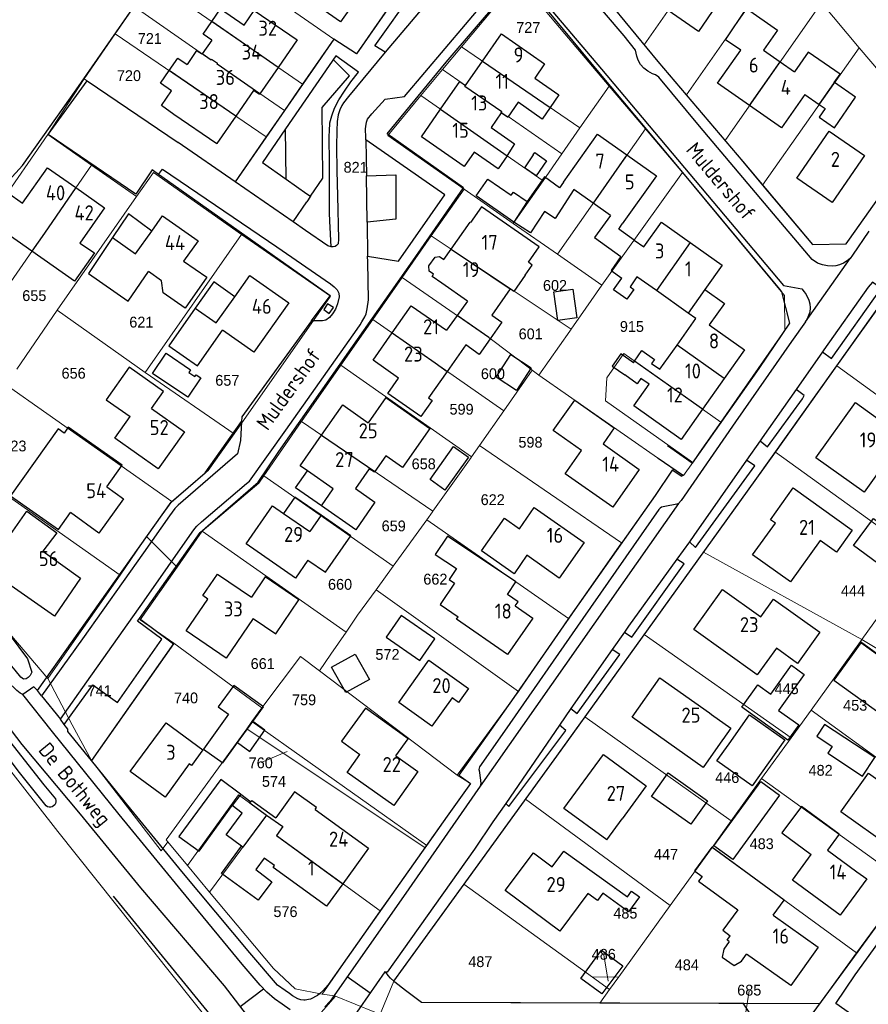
# Model space of a CAD drawing. Header units: metres. Extents: x 226218 to 240385, y 439369 to 449677.
# Tile 126 of 256: x 232374 to 232516, y 443609 to 443773. Entities that reach past the tile are written whole.
import ezdxf
from ezdxf.enums import TextEntityAlignment as Align

# ---------------------------------------------------------------- set-up
doc = ezdxf.new("R2010")
doc.units = ezdxf.units.M
doc.header["$MEASUREMENT"] = 0
for name, color, linetype, lineweight in [('aanpijling', 73, 'Continuous', 0), ('G01 perceelsgrens', 73, 'Continuous', 0), ('G02 sectiegrens', 73, 'Continuous', 13), ('Z01 perceelnummer', 73, 'Continuous', 13)]:
    doc.layers.add(name, color=color, linetype=linetype, lineweight=lineweight)
for name, color, linetype in [('DAKRAND', 4, 'Continuous'), ('DAKRAND-BYG', 4, 'Continuous'), ('Goud-ontwerp', 2, 'Continuous'), ('HEG', 253, 'Continuous'), ('HOOFDGEBOUW', 4, 'Continuous'), ('HUISNUMMER', 253, 'Continuous'), ('INSTEEKSLOOT', 153, 'Continuous'), ('KANTVERH', 253, 'Continuous'), ('OVERVBOUW', 253, 'Continuous'), ('RASTER', 253, 'Continuous'), ('STRAATNAAM', 253, 'Continuous'), ('TUSSENMUUR', 253, 'Continuous')]:
    doc.layers.add(name, color=color, linetype=linetype)
doc.styles.get("Standard").update_dxf_attribs({"font": 'iso.shx'})
doc.styles.add('Style-WORKING', font='WORKING.shx')

# ---------------------------------------------------------------- blocks, each defined once
blk = doc.blocks.new('Kadastrale grenzen Kerkstraat Harreveld')
at = {"layer": 'aanpijling', "linetype": 'Continuous', "lineweight": 0}
for p, q in [((232414379, 443648992), (232418715, 443650845)), ((232471484, 443616947), (232472205, 443612585)), ((232495709, 443610979), (232494885, 443605645))]:
    blk.add_line(p, q, dxfattribs=at)
at = {"layer": 'G01 perceelsgrens', "linetype": 'Continuous', "lineweight": 0}
for p, q in [((232478226, 443768595), (232494258, 443791653)), ((232485250, 443760246), (232501334, 443783244)), ((232426441, 443769551), (232410150, 443780976)), ((232421248, 443762026), (232396213, 443779351)), ((232393163, 443774954), (232390032, 443770440)), ((232472192, 443775922), (232478226, 443768595)), ((232491702, 443752658), (232507759, 443775608)), ((232507759, 443775608), (232514060, 443768120)), ((232390032, 443770440), (232384821, 443762928)), ((232415198, 443753259), (232390032, 443770440)), ((232426441, 443769551), (232421248, 443762026)), ((232444585, 443764455), (232447749, 443768258)), ((232447749, 443768258), (232467502, 443754744)), ((232497956, 443745236), (232514060, 443768120)), ((232514060, 443768120), (232525569, 443754441)), ((232384821, 443762928), (232378810, 443753629)), ((232440992, 443760136), (232444585, 443764455)), ((232421248, 443762026), (232418222, 443757641)), ((232472365, 443761687), (232467502, 443754744)), ((232472365, 443761687), (232478399, 443754615)), ((232444255, 443757864), (232440992, 443760136)), ((232485250, 443760246), (232491702, 443752658)), ((232418222, 443757641), (232415198, 443753259)), ((232444255, 443757864), (232455222, 443750226)), ((232478399, 443754615), (232463759, 443733699)), ((232467502, 443754744), (232464471, 443750417)), ((232478399, 443754615), (232484594, 443747346)), ((232378810, 443753629), (232358803, 443724892)), ((232378810, 443753629), (232386049, 443748566)), ((232455222, 443750226), (232461349, 443745959)), ((232464471, 443750417), (232461349, 443745959)), ((232386049, 443748566), (232366134, 443719765)), ((232386049, 443748566), (232393572, 443743304)), ((232471126, 443728572), (232484594, 443747346)), ((232461349, 443745959), (232456366, 443738844)), ((232393572, 443743304), (232380355, 443724364)), ((232442720, 443736763), (232448171, 443744566)), ((232448171, 443744566), (232456366, 443738844)), ((232456366, 443738844), (232463759, 443733699)), ((232411078, 443736983), (232395002, 443713993)), ((232437864, 443729811), (232442720, 443736763)), ((232442720, 443736763), (232466036, 443721235)), ((232463759, 443733699), (232471126, 443728572)), ((232432985, 443722826), (232437864, 443729811)), ((232452284, 443719821), (232437864, 443729811)), ((232471126, 443728572), (232468468, 443724741)), ((232510314, 443715097), (232518798, 443726998)), ((232380355, 443724364), (232373601, 443714543)), ((232380355, 443724364), (232395002, 443713993)), ((232468468, 443724741), (232466036, 443721235)), ((232427659, 443715200), (232432985, 443722826)), ((232432985, 443722826), (232454788, 443707620)), ((232459510, 443714384), (232452284, 443719821)), ((232395002, 443713993), (232409861, 443703790)), ((232421073, 443705849), (232427659, 443715200)), ((232427659, 443715200), (232449390, 443699922)), ((232459510, 443714384), (232454788, 443707620)), ((232460668, 443713546), (232459510, 443714384)), ((232500072, 443700726), (232510314, 443715097)), ((232510314, 443715097), (232534496, 443697608)), ((232399454, 443692485), (232371682, 443712075)), ((232480413, 443699790), (232460668, 443713546)), ((232454788, 443707620), (232450741, 443701823)), ((232414789, 443696765), (232421024, 443705780)), ((232421024, 443705780), (232421073, 443705849)), ((232421073, 443705849), (232442989, 443690909)), ((232490967, 443705699), (232487440, 443700647)), ((232450741, 443701823), (232449390, 443699922)), ((232450741, 443701823), (232474443, 443685596)), ((232487440, 443700647), (232486301, 443699015)), ((232524306, 443683277), (232500072, 443700726)), ((232363045, 443699804), (232390841, 443680199)), ((232449336, 443699845), (232442989, 443690909)), ((232449390, 443699922), (232449336, 443699845)), ((232480413, 443699790), (232483093, 443697954)), ((232486301, 443699015), (232484762, 443696810)), ((232483093, 443697954), (232484762, 443696810)), ((232414789, 443696765), (232436345, 443681711)), ((232399454, 443692485), (232395248, 443686682)), ((232442910, 443690798), (232441968, 443689471)), ((232442989, 443690909), (232442910, 443690798)), ((232436345, 443681711), (232441968, 443689471)), ((232441968, 443689471), (232465588, 443673018)), ((232400364, 443681577), (232404521, 443687530)), ((232404521, 443687530), (232428505, 443670748)), ((232390841, 443680199), (232395248, 443686682)), ((232395248, 443686682), (232400364, 443681577)), ((232474565, 443685768), (232474443, 443685596)), ((232478225, 443670363), (232488114, 443684069)), ((232488114, 443684069), (232514510, 443669500)), ((232433503, 443677790), (232436345, 443681711)), ((232523072, 443681542), (232514510, 443669500)), ((232378793, 443663005), (232390841, 443680199)), ((232430422, 443673538), (232433503, 443677790)), ((232457253, 443660866), (232433503, 443677790)), ((232430422, 443673538), (232428505, 443670748)), ((232465588, 443673018), (232457253, 443660866)), ((232428505, 443670748), (232425977, 443667068)), ((232468291, 443656596), (232478225, 443670363)), ((232502689, 443653117), (232478225, 443670363)), ((232514510, 443669500), (232514257, 443669149)), ((232540201, 443654037), (232514510, 443669500)), ((232386051, 443649363), (232399794, 443668868)), ((232399794, 443668868), (232414470, 443658101)), ((232514257, 443669149), (232506028, 443657744)), ((232514257, 443669149), (232538388, 443651517)), ((232424063, 443664282), (232425977, 443667068)), ((232447010, 443646894), (232424063, 443664282)), ((232447010, 443646894), (232457253, 443660866)), ((232414470, 443658101), (232412812, 443655821)), ((232458406, 443642896), (232468291, 443656596)), ((232468291, 443656596), (232492705, 443639278)), ((232506028, 443657744), (232502689, 443653117)), ((232506028, 443657744), (232530252, 443640176)), ((232411945, 443654629), (232398491, 443636132)), ((232412812, 443655821), (232411945, 443654629)), ((232411945, 443654629), (232441672, 443634813)), ((232441948, 443635204), (232412812, 443655821)), ((232502689, 443653117), (232497783, 443646316)), ((232497783, 443646316), (232492705, 443639278)), ((232522060, 443628833), (232497783, 443646316)), ((232448155, 443628732), (232458406, 443642896)), ((232458406, 443642896), (232482520, 443625162)), ((232415252, 443640255), (232405754, 443627429)), ((232492705, 443639278), (232489512, 443634853)), ((232398491, 443636132), (232398767, 443635802)), ((232398767, 443635802), (232402083, 443631828)), ((232441948, 443635204), (232441672, 443634813)), ((232489512, 443634853), (232482520, 443625162)), ((232489512, 443634853), (232513613, 443617273)), ((232441672, 443634813), (232434212, 443624267)), ((232402083, 443631828), (232405754, 443627429)), ((232436452, 443612561), (232448155, 443628732)), ((232448155, 443628732), (232469593, 443613215)), ((232522060, 443628833), (232513613, 443617273)), ((232482520, 443625162), (232473955, 443613291)), ((232436452, 443612561), (232434173, 443607061)), ((232473955, 443613291), (232469593, 443613215)), ((232469593, 443613215), (232472422, 443611166)), ((232473955, 443613291), (232472422, 443611166)), ((232472422, 443611166), (232470804, 443608924))]:
    blk.add_line(p, q, dxfattribs=at)
at = {"layer": 'G01 perceelsgrens', "linetype": 'Continuous', "lineweight": 0, "flags": 128}
for points in [[(232277296, 443790765), (232278233, 443789193), (232289754, 443772374), (232311056, 443739636), (232312570, 443740589), (232328760, 443715788), (232326741, 443714518), (232346592, 443684273), (232356391, 443669070), (232364905, 443657403), (232380480, 443637499), (232406045, 443605448), (232411988, 443597682), (232411896, 443593163)], [(232447749, 443768258), (232454919, 443776877), (232459566, 443776864), (232464996, 443770416), (232472365, 443761687)], [(232418222, 443757641), (232407024, 443765378), (232407081, 443765460), (232406098, 443766138), (232406030, 443766039), (232393163, 443774954)], [(232435035, 443774007), (232430236, 443767070), (232426441, 443769551)], [(232478226, 443768595), (232480504, 443765828), (232485250, 443760246)], [(232415198, 443753259), (232410029, 443745767), (232400529, 443752309), (232384821, 443762928)], [(232464471, 443750417), (232455513, 443756638), (232455445, 443756539), (232454385, 443757275), (232454476, 443757406), (232448330, 443761673), (232448414, 443761797), (232444585, 443764455)], [(232448171, 443744566), (232435445, 443753468), (232440992, 443760136)], [(232497956, 443745236), (232506250, 443735316), (232511889, 443735406), (232512430, 443736227), (232521176, 443748520), (232524391, 443752805), (232525569, 443754441)], [(232491702, 443752658), (232494672, 443749164), (232497956, 443745236)], [(232411078, 443736983), (232396379, 443747312), (232393572, 443743304)], [(232484594, 443747346), (232501611, 443726819), (232501672, 443721034), (232490967, 443705699)], [(232411078, 443736983), (232425911, 443726722), (232409861, 443703790)], [(232466036, 443721235), (232465800, 443720895), (232460668, 443713546)], [(232490967, 443705699), (232474786, 443717134), (232471958, 443713133), (232471756, 443709295), (232486301, 443699015)], [(232409861, 443703790), (232405530, 443697646), (232399454, 443692485)], [(232488114, 443684069), (232496688, 443695977), (232500072, 443700726)], [(232483093, 443697954), (232480023, 443693492), (232474565, 443685768)], [(232404521, 443687530), (232413941, 443695555), (232414789, 443696765)], [(232357273, 443691814), (232368634, 443674868), (232378793, 443663005)], [(232474443, 443685596), (232466629, 443674527), (232465588, 443673018)], [(232399794, 443668868), (232394208, 443672760), (232400364, 443681577)], [(232424063, 443664282), (232420899, 443666680), (232414470, 443658101)], [(232378793, 443663005), (232382847, 443655258), (232386051, 443649363)], [(232398767, 443635802), (232397674, 443634297), (232386051, 443649363)], [(232447010, 443646894), (232449249, 443645524), (232441948, 443635204)], [(232402083, 443631828), (232410577, 443643600), (232415252, 443640255)], [(232415252, 443640255), (232417945, 443638328), (232416923, 443636825), (232434212, 443624267)], [(232405754, 443627429), (232416401, 443614671), (232420016, 443611289), (232424498, 443610432)], [(232434212, 443624267), (232432531, 443621891), (232424498, 443610432)], [(232513613, 443617273), (232507467, 443608862), (232490631, 443608848), (232470804, 443608924)], [(232470804, 443608924), (232441090, 443609039), (232436452, 443612561)], [(232424498, 443610432), (232426568, 443610115), (232426725, 443610052)]]:
    blk.add_lwpolyline(points, dxfattribs=at)
at = {"layer": 'G02 sectiegrens', "linetype": 'Continuous', "lineweight": 13}
for p, q in [((232411896, 443593163), (232426725, 443610052)), ((232426725, 443610052), (232433278, 443607420))]:
    blk.add_line(p, q, dxfattribs=at)
at = {"layer": 'Z01 perceelnummer', "linetype": 'Continuous', "lineweight": 13, "style": 'Style-WORKING'}
for s, p in [('727', (232458880, 443771490)), ('721', (232395791, 443769646)), ('720', (232392308, 443763457)), ('821', (232430101, 443748189)), ('602', (232463337, 443728502)), ('655', (232376534, 443726801)), ('621', (232394380, 443722389)), ('915', (232476160, 443721657)), ('601', (232459288, 443720429)), ('656', (232383087, 443713867)), ('657', (232408711, 443712687)), ('600', (232452989, 443713793)), ('599', (232447763, 443707871)), ('623', (232373219, 443701751)), ('598', (232459248, 443702371)), ('658', (232441451, 443698775)), ('622', (232452958, 443692802)), ('659', (232436447, 443688427)), ('660', (232427506, 443678694)), ('662', (232443396, 443679561)), ('444', (232513012, 443677621)), ('572', (232435408, 443667017)), ('661', (232414609, 443665487)), ('741', (232387421, 443660959)), ('445', (232501954, 443661297)), ('740', (232401826, 443659772)), ('759', (232421507, 443659454)), ('453', (232513384, 443658539)), ('760', (232414280, 443648953)), ('482', (232507619, 443647706)), ('574', (232416487, 443645852)), ('446', (232492053, 443646491)), ('483', (232497797, 443635473)), ('447', (232481851, 443633718)), ('576', (232418406, 443624153)), ('485', (232475067, 443623896)), ('486', (232471468, 443617046)), ('487', (232450892, 443615818)), ('484', (232485312, 443615294)), ('685', (232495724, 443611078))]:
    blk.add_text(s, height=1800, dxfattribs=at).set_placement(p, align=Align.MIDDLE_CENTER)

msp = doc.modelspace()

# ---------------------------------------------------------------- linework, layer by layer
at = {"layer": 'DAKRAND'}
for p, q in [((232406.11, 443769.39), (232404.52, 443767.09)), ((232504.98, 443760.33), (232507.39, 443758.65)), ((232452.67, 443754.8), (232456.58, 443752.09)), ((232456.58, 443752.09), (232455.38, 443750.13)), ((232455.38, 443750.13), (232455.38, 443750.12)), ((232456.4, 443744.07), (232458.69, 443742.48)), ((232451.11, 443741.61), (232449.27, 443738.99)), ((232476.55, 443736.07), (232478.17, 443734.91)), ((232448.76, 443725.86), (232447.02, 443723.47)), ((232447.02, 443723.47), (232445.23, 443721.03)), ((232410.92, 443643.74), (232410.95, 443643.72)), ((232410.95, 443643.72), (232412.61, 443642.47)), ((232411.21, 443640.57), (232409.53, 443641.83)), ((232408.54, 443636.95), (232411.21, 443640.57)), ((232471.98, 443636.11), (232474.53, 443639.61)), ((232411.07, 443635.06), (232408.54, 443636.95)), ((232407.74, 443630.51), (232411.07, 443635.06)), ((232414.86, 443633.07), (232413.44, 443631.17)), ((232416.57, 443631.82), (232414.86, 443633.07))]:
    msp.add_line(p, q, dxfattribs=at)
for points in [[(232494.32, 443767.72), (232491.74, 443769.45), (232495.27, 443774.62), (232500.41, 443771.03), (232498.08, 443767.69)], [(232404.52, 443767.09), (232404.49, 443767.04), (232404.04, 443767.34), (232403.6, 443767.65), (232402, 443765.33)], [(232509.95, 443762.29), (232509.9, 443762.32), (232510.85, 443763.69), (232505.53, 443767.36), (232503.26, 443764.07)], [(232459.95, 443763.03), (232463.97, 443760.24), (232462.52, 443758.15)], [(232507.39, 443758.65), (232508.36, 443757.98), (232507.37, 443756.55), (232509.94, 443754.77), (232513.46, 443759.87), (232509.95, 443762.29)], [(232399.81, 443757.01), (232397.71, 443758.46), (232399.41, 443760.93)], [(232462.52, 443758.15), (232461.18, 443756.23), (232457.17, 443759.02)], [(232455.38, 443750.12), (232453.86, 443747.93), (232449.84, 443750.72)], [(232464.76, 443745.73), (232464.08, 443744.79), (232461.56, 443746.6), (232458.69, 443742.48)], [(232456.48, 443739.06), (232450.19, 443743.41), (232452.15, 443746.23)], [(232452.15, 443746.23), (232456.02, 443743.53), (232456.4, 443744.07)], [(232376.12, 443734.2), (232371.21, 443737.64), (232370.8, 443737.05), (232368.39, 443738.73), (232372.09, 443744), (232374.59, 443742.2)], [(232466.48, 443744.51), (232463.35, 443739.66), (232461.57, 443740.81), (232459.27, 443737.25), (232456.48, 443739.06)], [(232458.9, 443732.39), (232460.69, 443734.91), (232451.11, 443741.61)], [(232472.6, 443740.15), (232469.9, 443736.5), (232474.31, 443733.31)], [(232476.55, 443736.07), (232473.98, 443737.89), (232474.56, 443738.76)], [(232384.14, 443735.57), (232386.56, 443733.96), (232383.24, 443729.22), (232376.12, 443734.2)], [(232389.58, 443736.48), (232385.57, 443730.5), (232392.16, 443725.9), (232395.59, 443730.81)], [(232443.11, 443730.37), (232442.37, 443730.88), (232442.3, 443731.78), (232443.35, 443733.21), (232444.09, 443733.33), (232444.82, 443732.82)], [(232474.31, 443733.31), (232472.69, 443730.98), (232474.49, 443729.7)], [(232401.41, 443732.52), (232405.31, 443729.88), (232401.71, 443724.71), (232398.03, 443727.26), (232397.76, 443729.28)], [(232458.37, 443730.2), (232459.55, 443731.9), (232458.9, 443732.39)], [(232458.37, 443730.2), (232456.47, 443727.48), (232455.84, 443727.92)], [(232455.84, 443727.92), (232452.79, 443723.56), (232454.46, 443722.39), (232452.53, 443719.63)], [(232403.37, 443724.71), (232398.96, 443718.43), (232403.73, 443715.08), (232407.91, 443721.03)], [(232452.53, 443719.63), (232450.69, 443717.01), (232448.45, 443718.58), (232445.38, 443714.18)], [(232476.41, 443715.62), (232474.32, 443717.1), (232472.88, 443715.06), (232474.96, 443713.58)], [(232396.09, 443707.98), (232398.09, 443710.84), (232392.33, 443714.88), (232388.53, 443709.46), (232392.54, 443706.64)], [(232445.38, 443714.18), (232442.27, 443709.75), (232442.86, 443709.34), (232440.98, 443706.66), (232435.49, 443710.5), (232437.27, 443713.04)], [(232435.11, 443709.82), (232442.49, 443704.69), (232437.93, 443698.14), (232435.12, 443700.09)], [(232467.77, 443700.97), (232463.03, 443704.31), (232466.62, 443709.4), (232473.22, 443704.75), (232471.34, 443702.09)], [(232388.61, 443694.92), (232391.17, 443698.55), (232382.19, 443704.88), (232381.52, 443703.91), (232380.51, 443704.61), (232372.59, 443693.43), (232380.55, 443687.83), (232382.54, 443690.64)], [(232430.07, 443694.64), (232433.33, 443692.38), (232430.12, 443687.78), (232424.39, 443691.77)], [(232422.15, 443682.74), (232425.08, 443680.7), (232429.3, 443686.76), (232424.35, 443690.2)], [(232458.63, 443683.53), (232456.53, 443680.47), (232451.11, 443684.28), (232454.93, 443689.7), (232457.41, 443687.96)], [(232521.34, 443679.11), (232513.11, 443685.17), (232516.41, 443689.66), (232524.41, 443683.77), (232524.15, 443683.42), (232524.31, 443683.28)], [(232456.72, 443675.09), (232457.2, 443675.8), (232455.41, 443677), (232456.82, 443679.11), (232445.42, 443686.72), (232443.38, 443683.67), (232446.91, 443681.31), (232445.68, 443679.48), (232446.57, 443678.89), (232444.19, 443675.32), (232447.22, 443673.3)], [(232413.04, 443673.01), (232416.79, 443670.45), (232420.66, 443676.13), (232415.03, 443679.95), (232412.73, 443676.54)], [(232497.66, 443673.26), (232499.75, 443676.2), (232507.47, 443670.7), (232503.79, 443665.53), (232500.25, 443668.05)], [(232522.51, 443659.02), (232524.42, 443661.65), (232514.33, 443668.97), (232509.83, 443662.75), (232517.92, 443656.88)], [(232436.8, 443650.11), (232438.85, 443652.93), (232431.76, 443658.07), (232427.76, 443652.56), (232430.82, 443650.34)], [(232410.92, 443643.74), (232407.62, 443646.2), (232400.61, 443636.7), (232404.01, 443634.22), (232409.53, 443641.83)], [(232423.36, 443641.17), (232423.6, 443641.51), (232419.92, 443644.14), (232416.82, 443639.81)], [(232412.61, 443642.47), (232412.77, 443642.7), (232416.82, 443639.81)], [(232510.73, 443637.06), (232504.41, 443641.7), (232501.17, 443637.28), (232506.06, 443633.7)], [(232499.71, 443623.58), (232501.53, 443626.05), (232490.71, 443633.99), (232489.48, 443634.89), (232486.6, 443630.95), (232487.85, 443630.03), (232487.27, 443629.23), (232493.8, 443624.45), (232491.32, 443621.08), (232492.54, 443620.14)], [(232462.89, 443631.61), (232464.8, 443634.26), (232475.43, 443626.63), (232476.11, 443627.58), (232477.4, 443626.65), (232475.59, 443624.14), (232471.29, 443627.22), (232470.43, 443626.02), (232468.81, 443627.2)], [(232413.44, 443631.17), (232416.14, 443629.11), (232413.87, 443626.05), (232407.74, 443630.51)], [(232492.35, 443619.16), (232491.49, 443617.89), (232491.2, 443616.58), (232493.2, 443615.16), (232494.43, 443615.91), (232495.27, 443617.09)]]:
    msp.add_lwpolyline(points, dxfattribs=at)
at = {"layer": 'DAKRAND-BYG'}
for p, q in [((232459.7, 443750.26), (232458.27, 443748.12)), ((232412.97, 443655.83), (232414.73, 443658.27)), ((232492.35, 443652.13), (232495.75, 443656.94))]:
    msp.add_line(p, q, dxfattribs=at)
for points in [[(232459.7, 443750.26), (232459.97, 443750.65), (232461.94, 443749.28), (232460.21, 443746.78), (232458.27, 443748.12)], [(232463.83, 443722.67), (232463.15, 443727.44), (232466.33, 443727.89), (232467, 443723.12), (232463.83, 443722.67)], [(232398.54, 443717.21), (232402.58, 443714.46), (232402.27, 443714.01), (232403.32, 443713.3), (232403.52, 443713.61), (232404.3, 443713.08), (232402.1, 443709.86), (232396.25, 443713.84), (232398.54, 443717.21)], [(232453.51, 443713.23), (232455.95, 443717), (232459.37, 443714.78), (232456.93, 443711.01), (232453.51, 443713.23)], [(232442.51, 443696.17), (232446.43, 443701.67), (232448.92, 443699.9), (232444.99, 443694.4), (232442.51, 443696.17)], [(232443.3, 443669.61), (232437.71, 443673.49), (232435.2, 443669.88), (232440.79, 443666), (232443.3, 443669.61)], [(232432.39, 443662.84), (232428.44, 443660.65), (232426.09, 443664.88), (232430.04, 443667.08), (232432.39, 443662.84)], [(232502.15, 443652.72), (232494.47, 443658.22), (232497.14, 443661.95), (232499.3, 443660.4), (232502.74, 443665.21), (232504.88, 443663.68), (232500.59, 443657.69), (232503.97, 443655.28), (232502.15, 443652.72)], [(232414.73, 443658.27), (232409.77, 443661.84), (232407.21, 443658.28), (232408.9, 443657.06), (232404.72, 443651.25), (232407.94, 443648.93), (232410.39, 443652.33)], [(232495.75, 443656.94), (232501.64, 443652.78), (232496.22, 443645.12), (232490.33, 443649.28), (232492.35, 443652.13)], [(232410.39, 443652.33), (232412.44, 443650.85), (232414.98, 443654.38), (232412.97, 443655.83)], [(232516.63, 443649.84), (232508.29, 443655.33), (232507, 443653.37), (232509.54, 443651.69), (232508.8, 443650.57), (232514.6, 443646.75), (232516.63, 443649.84)], [(232485.97, 443638.73), (232479.45, 443643.36), (232482.22, 443647.26), (232488.74, 443642.63), (232485.97, 443638.73)], [(232500.77, 443643.54), (232492.98, 443632.83), (232489.84, 443635.11), (232497.63, 443645.82), (232500.77, 443643.54)], [(232474.62, 443615.14), (232471.17, 443610.45), (232467.67, 443613.02), (232471.11, 443617.72), (232474.62, 443615.14)]]:
    msp.add_lwpolyline(points, dxfattribs=at)
at = {"layer": 'HEG'}
msp.add_lwpolyline([(232394.05, 443672.98), (232399.75, 443668.8), (232386.05, 443649.36)], dxfattribs=at)
at = {"layer": 'HOOFDGEBOUW'}
for p, q in [((232420.33, 443769.41), (232417.18, 443764.84)), ((232498.08, 443767.69), (232500.86, 443765.75)), ((232417.18, 443764.84), (232414.15, 443760.45)), ((232448.41, 443761.8), (232451.24, 443765.87)), ((232500.86, 443765.75), (232503.26, 443764.07)), ((232413.06, 443760.99), (232410.13, 443756.72)), ((232414.05, 443760.3), (232413.06, 443760.99)), ((232414.15, 443760.45), (232414.05, 443760.3)), ((232406.94, 443752.09), (232399.81, 443757.01)), ((232410.13, 443756.72), (232406.98, 443752.15)), ((232454.39, 443757.28), (232452.67, 443754.8)), ((232406.98, 443752.15), (232406.94, 443752.09)), ((232469.71, 443742.21), (232466.48, 443744.51)), ((232472.6, 443740.15), (232469.71, 443742.21)), ((232446.04, 443734.55), (232449.18, 443739.05)), ((232449.18, 443739.05), (232449.27, 443738.99)), ((232393.42, 443733.76), (232396.11, 443737.56)), ((232389.58, 443736.48), (232393.42, 443733.76)), ((232444.82, 443732.82), (232446.04, 443734.55)), ((232397.76, 443729.28), (232395.59, 443730.81)), ((232448.76, 443725.86), (232444.48, 443728.86)), ((232485.53, 443723.89), (232480.24, 443727.64)), ((232406.87, 443722.25), (232409.95, 443726.62)), ((232403.37, 443724.71), (232406.87, 443722.25)), ((232413.14, 443717.36), (232407.91, 443721.03)), ((232476.41, 443715.62), (232476.58, 443715.87)), ((232491.54, 443713), (232487.91, 443707.86)), ((232435.11, 443709.82), (232432.19, 443705.63)), ((232424.43, 443703.56), (232427.94, 443708.59)), ((232427.94, 443708.59), (232432.19, 443705.63)), ((232389.97, 443703.04), (232392.54, 443706.64)), ((232471.34, 443702.09), (232477.39, 443697.84)), ((232435.12, 443700.09), (232433.32, 443697.5)), ((232426.36, 443694.6), (232422.06, 443697.59)), ((232424.39, 443691.77), (232426.36, 443694.6)), ((232457.41, 443687.96), (232459.89, 443691.49)), ((232418.09, 443690.51), (232422.46, 443687.48)), ((232424.35, 443690.2), (232422.46, 443687.48)), ((232422.15, 443682.74), (232420.08, 443679.75)), ((232491.25, 443677.86), (232497.66, 443673.26)), ((232480.81, 443663.1), (232489.09, 443657.26)), ((232489.09, 443657.26), (232489.45, 443657.01)), ((232491.32, 443652.86), (232491.27, 443652.78)), ((232428.69, 443647.33), (232430.82, 443650.34)), ((232510.73, 443637.06), (232508.77, 443634.39)), ((232459.73, 443633.96), (232462.89, 443631.61)), ((232502.92, 443629.4), (232506.06, 443633.7)), ((232508.77, 443634.39), (232513.66, 443630.81)), ((232427.95, 443628.81), (232425.24, 443625.08))]:
    msp.add_line(p, q, dxfattribs=at)
for points in [[(232430.78, 443776.99), (232427.59, 443772.44), (232420.84, 443777.17)], [(232406.13, 443772.49), (232407.57, 443774.58), (232411.5, 443771.86), (232413.2, 443774.33), (232420.33, 443769.41)], [(232490.27, 443775.2), (232487.24, 443770.83), (232482.21, 443774.33)], [(232406.11, 443769.39), (232404.67, 443770.38), (232406.13, 443772.49)], [(232451.24, 443765.87), (232454.4, 443770.42), (232461.61, 443765.42), (232459.95, 443763.03)], [(232399.03, 443764.3), (232400.47, 443766.39), (232402, 443765.33)], [(232495.77, 443758.48), (232490.45, 443762.2), (232494.32, 443767.72)], [(232399.41, 443760.93), (232397.57, 443762.19), (232399.03, 443764.3)], [(232444.26, 443757.86), (232447.45, 443762.47), (232448.41, 443761.8)], [(232504.98, 443760.33), (232501.09, 443754.76), (232495.77, 443758.48)], [(232457.17, 443759.02), (232455.45, 443756.54), (232454.39, 443757.28)], [(232449.84, 443750.72), (232448.18, 443748.34), (232441.07, 443753.27), (232444.26, 443757.86)], [(232464.76, 443745.73), (232464.76, 443745.73), (232470.45, 443753.73), (232475.34, 443750.25)], [(232503.67, 443746.4), (232509.07, 443754.2), (232514.95, 443750.13), (232509.54, 443742.33), (232503.67, 443746.4)], [(232475.34, 443750.25), (232480.25, 443746.75), (232474.56, 443738.76)], [(232374.59, 443742.2), (232378.76, 443748.12), (232383.45, 443744.81)], [(232383.45, 443744.81), (232388.26, 443741.43), (232384.14, 443735.57)], [(232396.11, 443737.56), (232397.93, 443740.12), (232403.83, 443735.94), (232401.41, 443732.52)], [(232478.17, 443734.91), (232481.08, 443739.03), (232485.88, 443735.63)], [(232485.88, 443735.63), (232491.18, 443731.89), (232488.29, 443727.8)], [(232409.95, 443726.62), (232412.45, 443730.18), (232418.94, 443725.61), (232413.14, 443717.36)], [(232444.48, 443728.86), (232442.85, 443730), (232443.11, 443730.37)], [(232480.24, 443727.64), (232477, 443729.92), (232475.85, 443728.28), (232476.49, 443727.83), (232475.33, 443726.19), (232473.11, 443727.75), (232474.49, 443729.7)], [(232488.29, 443727.8), (232491.57, 443725.48), (232489.06, 443721.94), (232494.93, 443717.79), (232491.54, 443713)], [(232436.2, 443720.58), (232439.38, 443725.13), (232445.23, 443721.03)], [(232483.68, 443718.56), (232486.81, 443722.99), (232485.53, 443723.89)], [(232437.27, 443713.04), (232433.01, 443716.03), (232436.2, 443720.58)], [(232476.58, 443715.87), (232477.83, 443717.64), (232479.91, 443716.17), (232479.45, 443715.52), (232480.84, 443714.54), (232483.68, 443718.56)], [(232487.91, 443707.86), (232484.36, 443702.84), (232476.46, 443708.42), (232479.03, 443712.04), (232477.66, 443713.01), (232477.03, 443712.12), (232474.96, 443713.58)], [(232521.44, 443703.24), (232514.86, 443694.04), (232506.84, 443699.78), (232513.42, 443708.98), (232521.44, 443703.24)], [(232396.09, 443707.98), (232401.56, 443704.09), (232397.16, 443697.92), (232389.97, 443703.04)], [(232422.06, 443697.59), (232420.86, 443698.43), (232424.43, 443703.56)], [(232477.39, 443697.84), (232472.96, 443691.54), (232465.05, 443697.11), (232467.77, 443700.97)], [(232433.32, 443697.5), (232433.22, 443697.36), (232432.38, 443697.95), (232430.07, 443694.64)], [(232388.61, 443694.92), (232391.38, 443692.93), (232387.3, 443687.23), (232382.54, 443690.64)], [(232496.28, 443683.6), (232500.07, 443688.89), (232499.28, 443689.46), (232503.07, 443694.76), (232512.9, 443687.73), (232510.28, 443684.06), (232507.55, 443686.02), (232502.6, 443679.09), (232496.28, 443683.6)], [(232371.77, 443685.9), (232375.27, 443690.9), (232380.3, 443687.28), (232377.94, 443684.25), (232384.24, 443679.7), (232379.88, 443673.39), (232371.56, 443679.22)], [(232420.08, 443679.75), (232411.85, 443685.47), (232416.25, 443691.79), (232418.09, 443690.51)], [(232459.89, 443691.49), (232468.2, 443685.65), (232464.04, 443679.73), (232458.63, 443683.53)], [(232405.48, 443676.25), (232404.65, 443676.82), (232407.09, 443680.39), (232412.73, 443676.54)], [(232500.25, 443668.05), (232497.04, 443663.59), (232486.46, 443671.19), (232491.25, 443677.86)], [(232413.04, 443673.01), (232408.52, 443666.38), (232401.85, 443670.93), (232405.48, 443676.25)], [(232456.72, 443675.09), (232459.65, 443673.04), (232455.4, 443666.98), (232446.94, 443672.91), (232447.22, 443673.3)], [(232442.82, 443655.07), (232437.3, 443659), (232442.33, 443666.06), (232448.93, 443661.36), (232447.27, 443659.02), (232446.18, 443659.79), (232442.82, 443655.07)], [(232491.27, 443652.78), (232488.03, 443648.2), (232476.19, 443656.55), (232480.81, 443663.1)], [(232489.45, 443657.01), (232492.65, 443654.75), (232491.32, 443652.86)], [(232398.34, 443643.24), (232392.53, 443647.49), (232398.49, 443655.63), (232404.64, 443651.13), (232402.72, 443648.51), (232402.37, 443648.76), (232398.34, 443643.24)], [(232436.8, 443650.11), (232440.49, 443647.5), (232436.48, 443641.82), (232428.69, 443647.33)], [(232471.98, 443636.11), (232464.83, 443641.32), (232471.4, 443650.34), (232478.55, 443645.13), (232474.53, 443639.61)], [(232515.59, 443647.22), (232523.85, 443641.34), (232519.27, 443634.9), (232511.01, 443640.78), (232515.59, 443647.22)], [(232423.36, 443641.17), (232432.24, 443634.73), (232427.95, 443628.81)], [(232468.81, 443627.2), (232464.12, 443620.91), (232455.04, 443627.66), (232459.73, 443633.96)], [(232425.24, 443625.08), (232416.36, 443631.52), (232416.57, 443631.82)], [(232513.66, 443630.81), (232515.32, 443629.6), (232510.9, 443623.56), (232502.92, 443629.4)], [(232499.71, 443623.58), (232507.2, 443618.26), (232502.65, 443611.84), (232495.27, 443617.09)], [(232492.35, 443619.16), (232492.02, 443619.4), (232492.54, 443620.14)]]:
    msp.add_lwpolyline(points, dxfattribs=at)
at = {"layer": 'INSTEEKSLOOT'}
for points in [[(232339.17, 443701.04), (232343.29, 443694.65), (232349.4, 443684.59), (232355.88, 443675.01), (232364.56, 443662.97), (232372.38, 443652.59), (232378.13, 443645.26), (232380.05, 443642.94)], [(232357.19, 443692), (232365.09, 443680.13), (232375.41, 443666.27), (232376.11, 443664.08), (232375.83, 443663.5), (232375.49, 443663.16), (232375.17, 443662.94), (232374.75, 443662.9), (232374.26, 443663.24), (232373.36, 443664.39), (232371.97, 443666.08), (232371.26, 443667.01), (232369.61, 443669.27), (232359.88, 443682.82), (232351.37, 443696.53), (232350.34, 443699.23), (232350.69, 443699.89), (232351.4, 443700.4), (232352.28, 443700.53), (232352.62, 443700.28), (232352.83, 443699.79), (232352.84, 443699.74)], [(232378.52, 443641.77), (232374.07, 443647.33), (232363.13, 443661.8), (232358.35, 443668.35), (232356.17, 443671.38), (232353.72, 443674.52), (232352.47, 443676.27), (232350.44, 443679.12), (232344.4, 443688.56), (232342.17, 443692.53), (232341.28, 443694.2), (232339.55, 443697), (232338.01, 443699.13), (232337.46, 443699.9)], [(232380.05, 443642.94), (232380.13, 443642.69), (232380.13, 443642.43), (232380.06, 443642.17), (232379.93, 443641.94), (232379.75, 443641.76), (232379.52, 443641.63), (232379.27, 443641.56), (232379, 443641.56), (232378.75, 443641.64), (232378.52, 443641.77)]]:
    msp.add_lwpolyline(points, dxfattribs=at)
at = {"layer": 'KANTVERH'}
for p, q in [((232442.13, 443775.77), (232435.02, 443767.36)), ((232426.38, 443766.16), (232429.07, 443763.45)), ((232424.54, 443758.17), (232429.07, 443763.45)), ((232424.65, 443746.36), (232424.54, 443758.17)), ((232418.51, 443746.21), (232418.43, 443754.58)), ((232410.03, 443745.77), (232400.53, 443752.31)), ((232425.74, 443745.45), (232425.73, 443748.68)), ((232419.7, 443739.11), (232410.03, 443745.77)), ((232418.51, 443746.21), (232421.98, 443743.78)), ((232422.58, 443743.36), (232424.65, 443746.36)), ((232425.77, 443740.62), (232425.75, 443743.46)), ((232432.01, 443739.04), (232432.1, 443733.4)), ((232505.1, 443722.43), (232512.53, 443732.98)), ((232507.92, 443717.44), (232503.52, 443711.15)), ((232497.54, 443702.6), (232495.27, 443699.37)), ((232483.9, 443692.17), (232450.88, 443645.05)), ((232485.74, 443685.79), (232483.66, 443682.91)), ((232474.9, 443670.75), (232472.88, 443667.86)), ((232377.75, 443660.09), (232380.88, 443656.22)), ((232466, 443657.98), (232464.08, 443655.22)), ((232455.13, 443642.2), (232453, 443639.1)), ((232435.51, 443613.51), (232435.16, 443614.05)), ((232428.71, 443613.33), (232432.53, 443610.61)), ((232410.84, 443608.33), (232414.73, 443611.32)), ((232490.63, 443608.85), (232441.09, 443609.04))]:
    msp.add_line(p, q, dxfattribs=at)
for points in [[(232449.73, 443795.26), (232445.42, 443789.08), (232438.41, 443778.89), (232430.24, 443767.07), (232426.44, 443769.55), (232410.03, 443745.77)], [(232461.95, 443787.85), (232469.48, 443779.22), (232480.5, 443765.83), (232494.67, 443749.16), (232506.25, 443735.32), (232511.89, 443735.41), (232512.43, 443736.23), (232521.18, 443748.52)], [(232515.67, 443737.52), (232512.94, 443733.54), (232512.53, 443732.98), (232512.02, 443732.58), (232511.42, 443732.22), (232510.79, 443731.93), (232510.14, 443731.77), (232509.57, 443731.7), (232508.77, 443731.76), (232507.96, 443731.93), (232507.11, 443732.23), (232506.21, 443732.83), (232504.98, 443734.27), (232499.76, 443740.43), (232487.44, 443755.02), (232480.65, 443763.18), (232480.11, 443763.57), (232479.61, 443763.78), (232478.82, 443764.2), (232478.17, 443764.7), (232477.6, 443765.33), (232477.23, 443766.05), (232476.97, 443766.71), (232476.76, 443767.69), (232474.85, 443770.09), (232464.37, 443782.44)], [(232394.05, 443672.98), (232404.2, 443687.31), (232412.2, 443694.26), (232413.84, 443695.73), (232417.32, 443700.83), (232429.37, 443717.99), (232439.63, 443732.61), (232448.11, 443744.79), (232435.34, 443753.76), (232445.17, 443765.7), (232454.31, 443776.36)], [(232431.8, 443752.77), (232431.79, 443753.59), (232431.74, 443754.13), (232431.74, 443754.57), (232431.78, 443755.01), (232431.91, 443755.68), (232432.1, 443756.21), (232432.78, 443757.1), (232435.01, 443759.54), (232438.23, 443759.97), (232451.8, 443775.97)], [(232435.02, 443767.36), (232433.33, 443768.4), (232439.8, 443777.58), (232442.13, 443775.77)], [(232460.4, 443776.36), (232470.6, 443764.02), (232484.61, 443747.32), (232500.69, 443727.96), (232501.09, 443727.43), (232502.45, 443722.2), (232497.3, 443714.68), (232486.19, 443698.91), (232482.11, 443701.76)], [(232461.11, 443776.38), (232471.1, 443764.55), (232501.45, 443728.5), (232504.5, 443727.96), (232504.9, 443727.46), (232505.23, 443726.98), (232505.64, 443726.07), (232505.8, 443725.41), (232505.86, 443724.77), (232505.8, 443724.06), (232505.49, 443723.2), (232505.1, 443722.43), (232502.76, 443719.18), (232493.41, 443705.79), (232484.35, 443692.65), (232483.9, 443692.17), (232483.66, 443692.03), (232481.65, 443691.65), (232481.1, 443691.53), (232480.89, 443691.39), (232480.65, 443691.18), (232467.98, 443672.98)], [(232425.71, 443751.55), (232425.69, 443753.43), (232425.72, 443754.23), (232425.82, 443755.59), (232426.11, 443756.77), (232426.59, 443758.02), (232427.29, 443759.45), (232428.23, 443760.85), (232429.28, 443762.4), (232430.6, 443764.06), (232426.79, 443766.75), (232418.43, 443754.58)], [(232435.02, 443767.36), (232428.89, 443759.99), (232428.09, 443758.93), (232427.82, 443758.5), (232427.46, 443757.77), (232427.2, 443756.91), (232427.04, 443755.84), (232426.94, 443754.28), (232426.89, 443751.72), (232426.98, 443747.62), (232427.09, 443743.43), (232427.23, 443736.23), (232427.17, 443735.46), (232427.03, 443735.25), (232426.91, 443735.14), (232426.69, 443735), (232426.38, 443734.91), (232426.05, 443734.91)], [(232397.21, 443747), (232396.16, 443747.78), (232393.48, 443743.69), (232378.86, 443753.66), (232385.32, 443762.59), (232400.53, 443752.31)], [(232418.43, 443754.58), (232414.58, 443748.97), (232418.51, 443746.21)], [(232425.73, 443748.68), (232425.72, 443750.66), (232425.71, 443751.55)], [(232432.1, 443733.4), (232437.24, 443732.52), (232444.99, 443743.59), (232431.8, 443752.77), (232431.89, 443746.74)], [(232397.77, 443746.6), (232397.21, 443747), (232397.92, 443747.9)], [(232422.76, 443722.61), (232425.85, 443726.75), (232397.77, 443746.6)], [(232397.92, 443747.9), (232416.98, 443734.94), (232425.89, 443728.78), (232426.55, 443728.28), (232427, 443727.79), (232427.29, 443727.24), (232427.33, 443726.6), (232427.1, 443725.43), (232426.75, 443724.55), (232426.26, 443723.76), (232425.73, 443723.14), (232425.14, 443722.73), (232424.56, 443722.63), (232422.76, 443722.61)], [(232432.01, 443739.04), (232431.89, 443746.74), (232436.83, 443746.93), (232436.81, 443739.52), (232432.01, 443739.04)], [(232425.75, 443743.46), (232425.74, 443744.41), (232425.74, 443745.45)], [(232421.98, 443743.78), (232422.58, 443743.36), (232421.94, 443742.41)], [(232421.77, 443737.67), (232419.7, 443739.11), (232421.94, 443742.41)], [(232426.05, 443734.91), (232425.79, 443739.2), (232425.77, 443740.62)], [(232426.05, 443734.91), (232425.49, 443735.1), (232421.77, 443737.67)], [(232381.53, 443655.36), (232380.88, 443656.22), (232385.27, 443662.45), (232394.83, 443675.97), (232402.86, 443687.4), (232403.28, 443687.99), (232403.61, 443688.39), (232404.39, 443689.13), (232411.9, 443695.48), (232412.39, 443695.88), (232418.49, 443704.39), (232430.34, 443721.2), (232430.83, 443721.94), (232431.16, 443722.41), (232431.64, 443723.28), (232431.87, 443723.77), (232432.05, 443724.62), (232432.24, 443726.09), (232432.11, 443732.44), (232432.1, 443733.4)], [(232507.92, 443717.44), (232509.46, 443716.32), (232517.7, 443728), (232516.27, 443729.03), (232515.56, 443728.23), (232508.15, 443717.77), (232507.92, 443717.44)], [(232441.09, 443609.04), (232438.41, 443611), (232436.64, 443612.41), (232436.45, 443612.56), (232447.76, 443628.14), (232464.36, 443651.07), (232478.91, 443671.28), (232496.69, 443695.98), (232510.04, 443714.71), (232518.55, 443726.65), (232518.97, 443727.2), (232519.42, 443727.52), (232519.91, 443727.8), (232521.16, 443728.2), (232521.57, 443728.22), (232522.07, 443728.15), (232522.41, 443728.02), (232523.13, 443727.59), (232523.68, 443727.22), (232531.21, 443721.68), (232537.84, 443717.2), (232543.94, 443713.15), (232552.27, 443708.57)], [(232425.69, 443723.82), (232426.4, 443724.8), (232425.41, 443725.45), (232424.8, 443724.5), (232425.69, 443723.82)], [(232422.76, 443722.61), (232411.14, 443706.61), (232411.09, 443705.83)], [(232497.54, 443702.6), (232498.78, 443701.6), (232504.61, 443709.62), (232504.89, 443710.14), (232503.52, 443711.15), (232497.89, 443703.1), (232497.54, 443702.6)], [(232411.09, 443705.83), (232410.88, 443702.69), (232410.39, 443700.43), (232400.54, 443691.91), (232399.94, 443691.33), (232399.05, 443690.1), (232394.71, 443683.96), (232384.56, 443669.63), (232377.75, 443660.09), (232377.08, 443661), (232388.72, 443677.46), (232399.34, 443692.38), (232405.04, 443697.3), (232411.09, 443705.83)], [(232374.61, 443660.33), (232374.19, 443660.56), (232373.62, 443660.98), (232373.1, 443661.5), (232372.09, 443662.43), (232365.03, 443670.76), (232358.38, 443680.54), (232352.82, 443688.9), (232347.55, 443697.17), (232342.48, 443705.05)], [(232480.52, 443699.74), (232484.59, 443696.96), (232484.46, 443696.67), (232482.89, 443697.72), (232480.02, 443693.49), (232466.63, 443674.53), (232456.45, 443659.83), (232447.32, 443646.9), (232449.23, 443645.53), (232445.38, 443640.06), (232432.53, 443621.89), (232425.55, 443611.97), (232424.66, 443610.95), (232424.08, 443610.44), (232423.73, 443610.21), (232422.58, 443609.59), (232422.27, 443609.5), (232421.7, 443609.43), (232421.44, 443609.43), (232420.99, 443609.48), (232420.49, 443609.63), (232419.6, 443610.15), (232419.08, 443610.5), (232418.36, 443611.02), (232417.09, 443611.93), (232412.45, 443617.32), (232401.11, 443630.84), (232392.62, 443641.25), (232386.05, 443649.36)], [(232485.74, 443685.79), (232486.75, 443684.85), (232496.64, 443698.43), (232495.27, 443699.37), (232486.51, 443686.85), (232485.74, 443685.79)], [(232562.89, 443685.81), (232554.64, 443674.03), (232546.84, 443663.27), (232536.74, 443649.23), (232525.3, 443633.27), (232513.84, 443617.53), (232500.81, 443599.8)], [(232524.06, 443616.99), (232524.87, 443612), (232525.02, 443611.31), (232524.99, 443610.86), (232519.84, 443603.63), (232519.38, 443602.96), (232519.15, 443602.88), (232518.6, 443602.88), (232510.13, 443608.86), (232513.39, 443613.61), (232528.5, 443634.49), (232543.55, 443655.33), (232554.01, 443669.89), (232564.93, 443684.8)], [(232474.9, 443670.75), (232476.15, 443669.9), (232484.86, 443682.1), (232483.66, 443682.91), (232475.57, 443671.72), (232474.9, 443670.75)], [(232386.05, 443649.36), (232382.14, 443654.2), (232382.11, 443654.59), (232381.53, 443655.36), (232386.27, 443661.95), (232390.39, 443659.02), (232397.78, 443669.57), (232393.76, 443672.57), (232394.05, 443672.98)], [(232467.98, 443672.98), (232454.91, 443654.21), (232450.74, 443648.28), (232450.66, 443647.85), (232450.68, 443647.67), (232450.93, 443646.05), (232450.98, 443645.47), (232450.88, 443645.05), (232438.08, 443626.69), (232425.83, 443609.22), (232424.96, 443608.32)], [(232466, 443657.98), (232467.01, 443657.19), (232474.12, 443667.03), (232472.88, 443667.86), (232466, 443657.98)], [(232377.08, 443661), (232376.47, 443661.64), (232374.61, 443660.33)], [(232419.2, 443607.78), (232417.87, 443608.73), (232416.6, 443609.64), (232415.32, 443610.74), (232414.16, 443611.9), (232411.16, 443615.43), (232402.37, 443626.11), (232390.67, 443640.37), (232379.56, 443654.14), (232374.61, 443660.33)], [(232370.13, 443657.64), (232374.45, 443652.03), (232384.17, 443640.4), (232394.23, 443628.12), (232408.2, 443611.77), (232414.4, 443603.71), (232415.14, 443602.36), (232415.66, 443600.73), (232416.04, 443598.46), (232416.06, 443595.71), (232415.87, 443594.47), (232415.55, 443593.48), (232414.7, 443591.96), (232409.1, 443584.07), (232399.73, 443570.61), (232392.58, 443560.58), (232389.31, 443556.4), (232387.22, 443554.2), (232384.8, 443551.87), (232381.61, 443549.27), (232379.1, 443547.52), (232376.36, 443545.95), (232373.53, 443544.55)], [(232455.13, 443642.2), (232455.65, 443641.7), (232465.13, 443654.35), (232464.08, 443655.22), (232455.13, 443642.2)], [(232453, 443639.1), (232449.9, 443634.58), (232435.35, 443614.08), (232435.16, 443614.05)], [(232435.16, 443614.05), (232434.98, 443614.13), (232428.01, 443604.11)], [(232436.45, 443612.56), (232435.92, 443613.06), (232435.51, 443613.51)], [(232500.81, 443599.8), (232494.7, 443608.88), (232490.63, 443608.85)]]:
    msp.add_lwpolyline(points, dxfattribs=at)
at = {"layer": 'OVERVBOUW'}
for p, q in [((232392.23, 443740.43), (232389.58, 443736.48)), ((232396.11, 443737.56), (232392.23, 443740.43)), ((232406.45, 443729.08), (232403.37, 443724.71)), ((232409.95, 443726.62), (232406.45, 443729.08)), ((232420.09, 443694.77), (232422.06, 443697.59)), ((232424.39, 443691.77), (232420.09, 443694.77)), ((232419.98, 443693.23), (232418.09, 443690.51)), ((232424.35, 443690.2), (232419.98, 443693.23))]:
    msp.add_line(p, q, dxfattribs=at)
at = {"layer": 'RASTER'}
for points in [[(232357.76, 443724.13), (232362.99, 443731.62), (232366.8, 443738.53), (232370.5, 443744.09), (232374.58, 443748.48), (232383.53, 443761.07), (232402.3, 443788.12), (232373.21, 443811.21), (232344.86, 443832.67), (232332.13, 443842.57), (232337.76, 443844.08), (232354.25, 443848.52)], [(232413.31, 443592.81), (232413.01, 443598.23), (232389.74, 443626.71)]]:
    msp.add_lwpolyline(points, dxfattribs=at)
at = {"layer": 'TUSSENMUUR'}
for p, q in [((232417.18, 443764.84), (232406.13, 443772.49)), ((232406.03, 443766.04), (232404.52, 443767.09)), ((232451.24, 443765.87), (232462.52, 443758.15)), ((232495.77, 443758.48), (232500.86, 443765.75)), ((232410.13, 443756.72), (232399.03, 443764.3)), ((232507.39, 443758.65), (232509.95, 443762.29)), ((232444.26, 443757.86), (232455.38, 443750.12)), ((232475.34, 443750.25), (232469.71, 443742.21)), ((232383.45, 443744.81), (232378.21, 443737.23)), ((232458.69, 443742.48), (232456.48, 443739.06)), ((232378.21, 443737.23), (232376.12, 443734.2)), ((232485.88, 443735.63), (232480.24, 443727.64)), ((232446.04, 443734.55), (232455.84, 443727.92)), ((232488.29, 443727.8), (232485.53, 443723.89)), ((232452.28, 443719.82), (232447.02, 443723.47)), ((232436.2, 443720.58), (232443.34, 443715.61)), ((232452.53, 443719.63), (232452.28, 443719.82)), ((232491.54, 443713), (232483.68, 443718.56)), ((232443.34, 443715.61), (232445.38, 443714.18)), ((232487.91, 443707.86), (232476.58, 443715.87)), ((232424.43, 443703.56), (232433.32, 443697.5)), ((232410.39, 443652.33), (232412.97, 443655.83)), ((232410.95, 443643.72), (232409.53, 443641.83)), ((232415.25, 443640.26), (232411.29, 443634.9)), ((232411.29, 443634.9), (232411.07, 443635.06))]:
    msp.add_line(p, q, dxfattribs=at)
for points in [[(232407.08, 443765.46), (232406.1, 443766.14), (232406.03, 443766.04)], [(232414.15, 443760.45), (232407.02, 443765.38), (232407.08, 443765.46)], [(232454.39, 443757.28), (232454.48, 443757.41), (232448.33, 443761.67), (232448.41, 443761.8)], [(232412.61, 443642.47), (232412.45, 443642.26), (232415.25, 443640.26)], [(232415.25, 443640.26), (232417.95, 443638.33), (232416.92, 443636.83), (232427.95, 443628.81)]]:
    msp.add_lwpolyline(points, dxfattribs=at)

# ---------------------------------------------------------------- block references
at = {"layer": 'Goud-ontwerp', "linetype": 'Continuous', "xscale": 0.001, "yscale": 0.001}
msp.add_blockref('Kadastrale grenzen Kerkstraat Harreveld', (0, 0), dxfattribs=at)

# ---------------------------------------------------------------- texts
at = {"layer": 'HUISNUMMER'}
for s, p in [('32', (232413.9, 443770.11)), ('34', (232411.11, 443766.14)), ('9', (232456.43, 443765.66)), ('6', (232495.66, 443763.97)), ('36', (232406.78, 443761.91)), ('11', (232453.41, 443761.26)), ('4', (232500.97, 443760.26)), ('38', (232404.02, 443757.89)), ('13', (232449.36, 443757.65)), ('15', (232446.21, 443753.1)), ('7', (232470.06, 443747.97)), ('2', (232509.31, 443748.26)), ('5', (232474.97, 443744.5)), ('40', (232378.46, 443742.68)), ('42', (232383.23, 443739.35)), ('44', (232398.3, 443734.38)), ('17', (232451.09, 443734.43)), ('3', (232480, 443733)), ('19', (232447.96, 443729.88)), ('1', (232485, 443730)), ('46', (232412.79, 443723.77)), ('21', (232441.35, 443720.36)), ('8', (232489, 443718)), ('23', (232438.17, 443715.81)), ('10', (232485, 443713)), ('12', (232482, 443709)), ('52', (232395.77, 443703.57)), ('25', (232430.6, 443703.03)), ('19', (232514.14, 443701.51)), ('27', (232426.68, 443698.23)), ('14', (232471.22, 443697.47)), ('54', (232385.19, 443693.05)), ('21', (232504.01, 443686.94)), ('29', (232418.16, 443685.77)), ('16', (232461.96, 443685.61)), ('56', (232377.28, 443681.73)), ('33', (232408.13, 443673.35)), ('18', (232453.3, 443672.98)), ('23', (232494.15, 443670.73)), ('20', (232442.88, 443660.57)), ('25', (232484.42, 443655.65)), ('3', (232398.51, 443649.45)), ('22', (232434.59, 443647.42)), ('27', (232471.95, 443642.62)), ('24', (232425.66, 443634.99)), ('1', (232422.15, 443630.17)), ('14', (232509.12, 443629.5)), ('29', (232461.92, 443627.43)), ('16', (232499.61, 443618.83))]:
    msp.add_text(s, height=2.5, dxfattribs=at).set_placement(p)
at = {"layer": 'STRAATNAAM'}
for s, rotation, p in [('Muldershof', 310.011, (232485.03, 443751.01)), ('Muldershof', 54.4024, (232415.42, 443704.17)), ('De Bothweg', 309.3216, (232377.08, 443651.03))]:
    msp.add_text(s, height=2.5, rotation=rotation, dxfattribs=at).set_placement(p)

doc.saveas('drawing.dxf')
